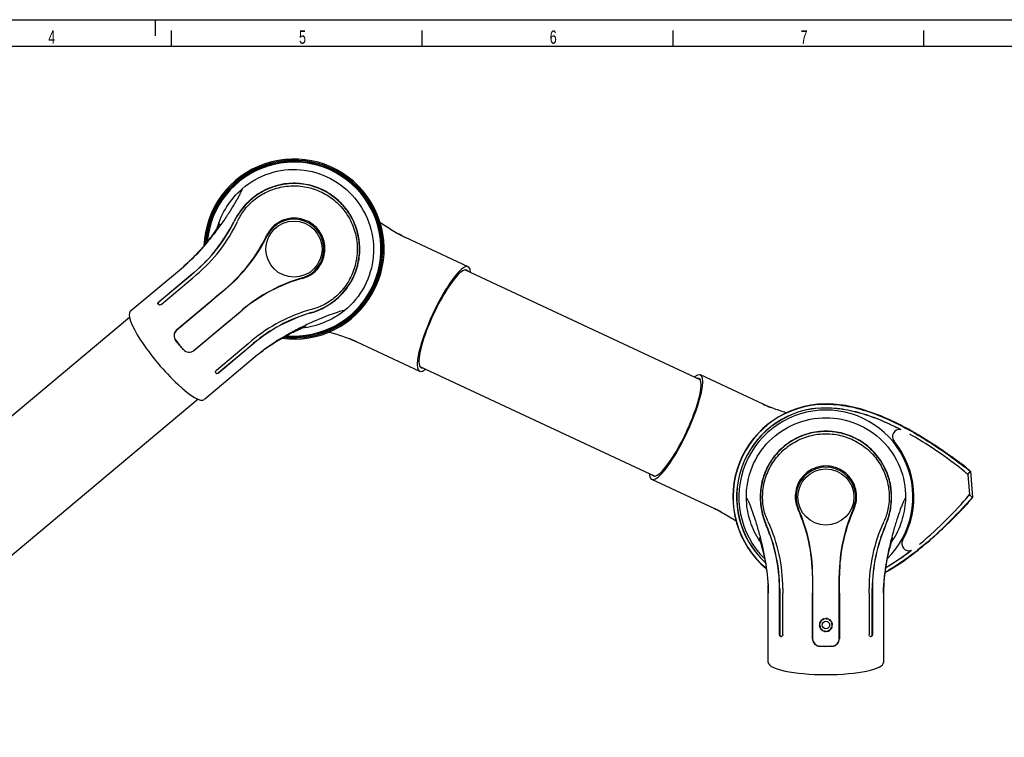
# Model space of a CAD drawing. Extents: x 0 to 594, y 0 to 420.
# Tile 7 of 14: x 185 to 369, y 285 to 420. Entities that reach past the tile are written whole.
import ezdxf

# ---------------------------------------------------------------- set-up
doc = ezdxf.new("R2010")
doc.units = 0
doc.header["$LTSCALE"] = 32.67
for name, color, linetype in [('100001_DXF_CONTINUOUS_LINE', 7, 'CONTINUOUS'), ('100002_DXF_CONTINUOUS_LINE', 7, 'CONTINUOUS'), ('100003_DXF_CONTINUOUS_LINE', 7, 'CONTINUOUS'), ('100279_DXF_CONTINUOUS_LINE', 7, 'CONTINUOUS'), ('100291_DXF_CONTINUOUS_LINE', 7, 'CONTINUOUS'), ('100337_DXF_CONTINUOUS_LINE', 7, 'CONTINUOUS'), ('105-5810_DXF_CONTINUOUS_LI', 7, 'CONTINUOUS'), ('112006_DXF_FORMAT', 7, 'CONTINUOUS')]:
    doc.layers.add(name, color=color, linetype=linetype)
doc.styles.get("Standard").update_dxf_attribs({"font": 'txt', "width": 0.7})

msp = doc.modelspace()

# ---------------------------------------------------------------- linework, layer by layer
at = {"layer": '100001_DXF_CONTINUOUS_LINE', "color": 7, "linetype": 'CONTINUOUS'}
for p, q in [((255.97, 379.59), (255.64, 379.76)), ((256.83, 379.17), (256.66, 379.25)), ((268.61, 373.68), (256.83, 379.17)), ((216.53, 374.88), (216.26, 374.61)), ((205.26, 365.34), (215.22, 373.69)), ((210.63, 367.11), (216.57, 372.09)), ((216.59, 372.06), (210.65, 367.08)), ((211.03, 366.62), (216.97, 371.61)), ((216.57, 372.09), (217.21, 372.63)), ((217.24, 372.6), (216.59, 372.06)), ((217.55, 372.09), (216.97, 371.61)), ((217.62, 372.16), (217.55, 372.09)), ((223.05, 369.43), (213.99, 361.83)), ((213.97, 361.85), (220.54, 367.36)), ((210.48, 366.66), (210.56, 366.57)), ((217.2, 358), (226.27, 365.6)), ((223.79, 363.48), (217.22, 357.97)), ((213.79, 359.88), (214.5, 358.99)), ((246.07, 360.29), (246.43, 360.15)), ((214.5, 358.99), (214.49, 358.98)), ((214.5, 358.99), (215.25, 358.14)), ((227.35, 359.23), (221.42, 354.25)), ((221.8, 353.8), (227.73, 358.78)), ((227.76, 358.75), (221.82, 353.77)), ((227.35, 359.23), (227.43, 359.29)), ((227.43, 359.29), (228.01, 359.78)), ((227.73, 358.78), (228.38, 359.32)), ((228.4, 359.29), (227.76, 358.75)), ((247.7, 359.59), (259.48, 354.1)), ((229.1, 357.15), (219.15, 348.79)), ((229.1, 357.15), (229.25, 357.27)), ((229.84, 357.74), (230.14, 357.97)), ((221.28, 353.79), (221.36, 353.7)), ((333.14, 315.76), (333.14, 303.93)), ((338.14, 303.93), (338.14, 315.76)), ((324.78, 314.27), (324.81, 313.89)), ((346.46, 313.45), (346.48, 313.83)), ((324.84, 299.5), (324.84, 312.5)), ((326.94, 312.5), (326.94, 313.35)), ((326.94, 304.75), (326.94, 312.5)), ((326.98, 313.35), (326.98, 312.5)), ((326.98, 312.5), (326.98, 304.75)), ((327.57, 313.36), (327.57, 312.5)), ((327.57, 304.75), (327.57, 312.5)), ((333.12, 303.93), (333.12, 312.5)), ((338.17, 312.5), (338.17, 303.93)), ((343.72, 312.5), (343.72, 313.36)), ((343.72, 312.5), (343.72, 304.75)), ((344.31, 312.5), (344.31, 313.35)), ((344.31, 304.75), (344.31, 312.5)), ((344.35, 313.35), (344.35, 312.5)), ((344.35, 312.5), (344.35, 304.75)), ((346.44, 312.5), (346.45, 312.69)), ((346.44, 312.5), (346.44, 299.5)), ((327.18, 304.35), (327.31, 304.35)), ((343.98, 304.35), (344.11, 304.35)), ((334.51, 302.53), (335.64, 302.5)), ((335.64, 302.5), (336.78, 302.53)), ((335.64, 302.5), (335.64, 302.48))]:
    msp.add_line(p, q, dxfattribs=at)
for points in [[(222.01, 381.68), (222.02, 381.69), (222.02, 381.69), (222.01, 381.67), (221.99, 381.63), (221.96, 381.59), (221.92, 381.52), (221.88, 381.45), (221.83, 381.36), (221.76, 381.26), (221.69, 381.15), (221.61, 381.03), (221.53, 380.89), (221.43, 380.75), (221.33, 380.59), (221.22, 380.43), (221.1, 380.26), (220.98, 380.09), (220.85, 379.91), (220.71, 379.72), (220.57, 379.52), (220.42, 379.31), (220.26, 379.1), (220.09, 378.89), (219.92, 378.67), (219.74, 378.44), (219.56, 378.21), (219.36, 377.97), (219.17, 377.73), (218.96, 377.48), (218.75, 377.23), (218.53, 376.98), (218.31, 376.73), (218.07, 376.47), (217.83, 376.2), (217.59, 375.94), (217.33, 375.67), (217.07, 375.41), (216.8, 375.14), (216.53, 374.88)], [(255.64, 379.76), (255.31, 379.94), (254.98, 380.12), (254.66, 380.31), (254.33, 380.5), (254.02, 380.69), (253.7, 380.89), (253.4, 381.08), (253.1, 381.28), (252.81, 381.47), (252.53, 381.66), (252.25, 381.85), (252.09, 381.97)], [(256.66, 379.25), (256.31, 379.42), (255.97, 379.59)], [(216.26, 374.61), (215.97, 374.35), (215.68, 374.09)], [(215.68, 374.09), (215.38, 373.83), (215.22, 373.69)], [(230.14, 357.97), (230.44, 358.2), (230.75, 358.42), (231.06, 358.63), (231.36, 358.84), (231.67, 359.05), (231.98, 359.25), (232.29, 359.45), (232.59, 359.64), (232.89, 359.82), (233.18, 359.99), (233.47, 360.16), (233.76, 360.33), (234.04, 360.49), (234.32, 360.64), (234.59, 360.79), (234.85, 360.93), (235.11, 361.07), (235.36, 361.2), (235.6, 361.32), (235.83, 361.43), (236.06, 361.54), (236.27, 361.65), (236.48, 361.74), (236.68, 361.84), (236.87, 361.92), (237.05, 362), (237.21, 362.08), (237.37, 362.14), (237.52, 362.2), (237.65, 362.26), (237.77, 362.31), (237.87, 362.35), (237.96, 362.38), (238.03, 362.41), (238.09, 362.43), (238.13, 362.44), (238.15, 362.45)], [(242.51, 361.43), (242.69, 361.38), (243, 361.3), (243.32, 361.21), (243.65, 361.11), (243.98, 361.01), (244.32, 360.9), (244.66, 360.79), (245.01, 360.67), (245.36, 360.55), (245.72, 360.42), (246.07, 360.29)], [(246.43, 360.15), (246.78, 360), (247.15, 359.84)], [(247.15, 359.84), (247.51, 359.68), (247.7, 359.59)], [(229.25, 357.27), (229.55, 357.51), (229.84, 357.74)], [(323.09, 322.84), (323.09, 322.85), (323.09, 322.85), (323.1, 322.83), (323.11, 322.79), (323.13, 322.74), (323.15, 322.67), (323.18, 322.59), (323.22, 322.49), (323.25, 322.38), (323.29, 322.25), (323.34, 322.11), (323.38, 321.96), (323.43, 321.79), (323.48, 321.62), (323.54, 321.43), (323.59, 321.23), (323.65, 321.02), (323.7, 320.81), (323.76, 320.58), (323.82, 320.34), (323.88, 320.1), (323.94, 319.84), (324, 319.57), (324.06, 319.3), (324.12, 319.02), (324.18, 318.72), (324.23, 318.42), (324.29, 318.12), (324.35, 317.8), (324.4, 317.48), (324.45, 317.15), (324.51, 316.82), (324.55, 316.47), (324.6, 316.12), (324.64, 315.76), (324.69, 315.39), (324.72, 315.02), (324.75, 314.65), (324.78, 314.27)], [(346.48, 313.83), (346.5, 314.2), (346.53, 314.58), (346.56, 314.95), (346.6, 315.33), (346.64, 315.69), (346.68, 316.06), (346.73, 316.42), (346.78, 316.77), (346.83, 317.12), (346.88, 317.45), (346.94, 317.79), (347, 318.11), (347.06, 318.43), (347.12, 318.74), (347.18, 319.04), (347.24, 319.34), (347.3, 319.62), (347.36, 319.9), (347.43, 320.16), (347.49, 320.41), (347.55, 320.66), (347.61, 320.89), (347.66, 321.11), (347.72, 321.32), (347.78, 321.52), (347.83, 321.71), (347.88, 321.88), (347.93, 322.05), (347.98, 322.2), (348.02, 322.34), (348.06, 322.46), (348.1, 322.56), (348.13, 322.65), (348.15, 322.73), (348.17, 322.78), (348.19, 322.82), (348.19, 322.84)], [(324.81, 313.89), (324.82, 313.5), (324.84, 313.11)], [(324.84, 313.11), (324.84, 312.71), (324.84, 312.5)], [(346.45, 312.69), (346.45, 313.07), (346.46, 313.45)]]:
    msp.add_lwpolyline(points, dxfattribs=at)
for centre in [(235.95, 376.99), (335.64, 330.5)]:
    msp.add_circle(centre, 5.26, dxfattribs=at)
for centre, radius, start, end in [((235.95, 376.99), 16.31, 264.9372, 175.0632), ((198.37, 395.09), 29.32, 309.9922, 333.7358), ((198.35, 395.12), 29.38, 309.9891, 333.6706), ((198.52, 394.91), 29.72, 310.0148, 334.6538), ((197.58, 395.36), 30.75, 334.6483, 334.9195), ((235.95, 376.99), 5.6, 286.2484, 153.7516), ((203.69, 392.47), 30.06, 310.0486, 334.492), ((203.12, 393.18), 31, 310, 333.7516), ((269.43, 405.83), 29.49, 241.899, 242.3264), ((268.98, 404.97), 28.52, 242.3265, 242.7353), ((268.28, 403.6), 26.98, 242.7299, 243.7204), ((267.74, 402.51), 25.76, 243.7266, 243.9044), ((267.2, 401.41), 24.54, 243.8969, 244.9923), ((196.07, 396.27), 29.61, 312.7285, 313.1469), ((199.48, 392.45), 24.48, 310.0069, 311.046), ((198.66, 393.4), 25.74, 311.0396, 311.3072), ((197.79, 394.38), 27.05, 311.3133, 312.3065), ((196.74, 395.54), 28.62, 312.3012, 312.7285), ((246.19, 341.85), 31, 106.2484, 130), ((245.59, 342.53), 30.06, 105.508, 129.9514), ((247.1, 337.01), 29.72, 105.3659, 129.9851), ((247.38, 336.03), 30.74, 105.0805, 105.3709), ((247.27, 336.82), 29.38, 106.3294, 130.0109), ((247.25, 336.84), 29.32, 106.2643, 130.0077), ((214.89, 360.75), 1.4, 130, 218.5), ((235.34, 332.7), 29.61, 67.7285, 68.1469), ((235.71, 333.61), 28.62, 67.3012, 67.7285), ((236.32, 335.05), 27.05, 66.3133, 67.3065), ((216.3, 359.07), 1.4, 221.5, 310), ((247.94, 334.46), 29.49, 126.899, 127.3264), ((236.84, 336.26), 25.74, 66.0396, 66.3072), ((237.36, 337.4), 24.48, 65.0069, 66.046), ((244.87, 338.35), 24.54, 128.8969, 129.9923), ((245.65, 337.4), 25.76, 128.7266, 128.9044), ((246.4, 336.45), 26.98, 127.7299, 128.7204), ((247.35, 335.23), 28.52, 127.3265, 127.7353), ((335.64, 330.5), 16.31, 314.9372, 225.0632), ((335.64, 330.5), 5.6, 336.2484, 203.7516), ((303.05, 315.74), 30.06, 0.0486, 24.492), ((302.14, 315.76), 31, 0, 23.7516), ((369.14, 315.76), 31, 156.2484, 180), ((368.24, 315.74), 30.06, 155.508, 179.9514), ((297.62, 313.35), 29.32, 359.9922, 23.7358), ((297.59, 313.35), 29.38, 359.9891, 23.6706), ((296.91, 312.92), 30.75, 24.6483, 24.9195), ((297.85, 313.35), 29.72, 0.0148, 24.6538), ((373.44, 313.35), 29.72, 155.3659, 179.9851), ((373.7, 313.35), 29.38, 156.3294, 180.0109), ((373.67, 313.35), 29.32, 156.2643, 180.0077), ((374.37, 312.92), 30.74, 155.0805, 155.3709), ((335.89, 330.49), 15.12, 210.8878, 214.0165), ((335.4, 330.49), 15.11, 325.986, 329.1046), ((295.24, 312.34), 29.61, 2.7285, 3.1469), ((296.23, 312.39), 28.62, 2.3012, 2.7285), ((375.93, 312.35), 29.49, 176.899, 177.3264), ((374.96, 312.39), 28.52, 177.3265, 177.7353), ((297.79, 312.45), 27.05, 1.3133, 2.3065), ((299.11, 312.48), 25.74, 1.0396, 1.3072), ((300.36, 312.5), 24.48, 0.0069, 1.046), ((370.98, 312.5), 24.54, 178.8969, 179.9923), ((373.42, 312.45), 26.98, 177.7299, 178.7204), ((372.21, 312.48), 25.76, 178.7266, 178.9044), ((334.54, 303.93), 1.4, 180, 268.5), ((336.74, 303.93), 1.4, 271.5, 360)]:
    msp.add_arc(centre, radius, start, end, dxfattribs=at)
for centre, major_axis, ratio, start_param, end_param in [((264.05, 363.89), (4.56, 9.79), 0.212557, 5.89666, 9.811304), ((264.05, 363.89), (4.27, 9.15), 0.212557, -0.138032, 3.279624), ((212.2, 357.06), (-6.94, 8.27), 0.212557, 0, 3.141593), ((214.27, 358.8), (-6.73, 8.46), 0.026177, -1.57011, -1.464615), ((214.27, 358.8), (-7.16, 8.09), 0.026177, -1.676978, -1.571482), ((335.64, 302.2), (10.8, -0.28), 0.026177, 1.571482, 1.676978), ((335.64, 302.2), (10.8, 0.28), 0.026177, 1.464615, 1.57011), ((335.64, 299.5), (10.8, 0), 0.212557, 3.141593, 6.283185)]:
    msp.add_ellipse(centre, major_axis=major_axis, ratio=ratio, start_param=start_param, end_param=end_param, dxfattribs=at)
for points, knots in [([(226.24, 388.31), (227.71, 389.59), (231.22, 391.57), (237.19, 392.26), (242.95, 390.57), (246.09, 388.05), (247.34, 386.55)], [0, 0, 0, 0, 0.249905, 0.499822, 0.749862, 1, 1, 1, 1]), ([(226.24, 388.31), (226.21, 388.18), (226.09, 387.89), (225.87, 387.4), (225.56, 386.8), (225.01, 385.81), (224.15, 384.4), (222.93, 382.54), (221.49, 380.54), (219.36, 377.82), (217.59, 375.86), (216.31, 374.67)], [0, 0, 0, 0, 0.022906, 0.054965, 0.095065, 0.142298, 0.255206, 0.388042, 0.535018, 0.690126, 1, 1, 1, 1]), ([(221.57, 380.96), (221.97, 382.37), (223.2, 385.08), (225.14, 387.34), (226.24, 388.31)], [0, 0, 0, 0, 0.49997, 1, 1, 1, 1]), ([(245.4, 384.92), (244.7, 385.75), (243.09, 387.23), (240.18, 388.73), (237.01, 389.42), (233.78, 389.27), (230.71, 388.3), (228.07, 386.62), (226.04, 384.49), (225.05, 382.9), (224.66, 382.12)], [0, 0, 0, 0, 0.130979, 0.261367, 0.390812, 0.519455, 0.647776, 0.774835, 0.894749, 1, 1, 1, 1]), ([(245.36, 384.89), (244.81, 385.54), (243.56, 386.75), (240.81, 388.46), (237.39, 389.41), (233.88, 389.22), (231.17, 388.4), (228.96, 387.17), (226.62, 385.19), (225.32, 383.35), (224.69, 382.08)], [0, 0, 0, 0, 0.104176, 0.208278, 0.390929, 0.524153, 0.630116, 0.731818, 0.82843, 1, 1, 1, 1]), ([(225.43, 382.33), (225.78, 383.07), (226.71, 384.58), (228.68, 386.53), (231.23, 388.01), (234.13, 388.84), (237.17, 388.91), (240.14, 388.22), (242.86, 386.79), (244.38, 385.39), (245.03, 384.61)], [0, 0, 0, 0, 0.105681, 0.225594, 0.352503, 0.480628, 0.609153, 0.73855, 0.868957, 1, 1, 1, 1]), ([(247.34, 386.55), (248.6, 385.05), (250.54, 381.53), (251.2, 375.56), (249.49, 369.8), (246.93, 366.69), (245.41, 365.46)], [0, 0, 0, 0, 0.250138, 0.500178, 0.750095, 1, 1, 1, 1]), ([(239.01, 365.02), (239.97, 365.3), (241.96, 366.13), (244.82, 368.23), (247.13, 371.38), (248.25, 375.02), (248.28, 378.24), (247.7, 380.83), (246.75, 383.01), (245.86, 384.29), (245.36, 384.89)], [0, 0, 0, 0, 0.121144, 0.259538, 0.425805, 0.585518, 0.713046, 0.812239, 0.905693, 1, 1, 1, 1]), ([(239.04, 364.98), (239.88, 365.23), (241.62, 365.93), (244.06, 367.56), (246.18, 369.87), (247.67, 372.72), (248.37, 375.87), (248.24, 379.12), (247.27, 382.24), (246.1, 384.09), (245.4, 384.92)], [0, 0, 0, 0, 0.105253, 0.225164, 0.352224, 0.480567, 0.609241, 0.738653, 0.869023, 1, 1, 1, 1]), ([(245.03, 384.61), (245.69, 383.83), (246.8, 382.09), (247.74, 379.17), (247.9, 376.12), (247.3, 373.14), (245.98, 370.43), (244.08, 368.18), (241.82, 366.57), (240.17, 365.92), (239.38, 365.71)], [0, 0, 0, 0, 0.131034, 0.261419, 0.390774, 0.519316, 0.647485, 0.774398, 0.894303, 1, 1, 1, 1]), ([(240.4, 380.73), (240.08, 381.11), (239.33, 381.8), (237.99, 382.49), (236.54, 382.82), (234.62, 382.76), (232.4, 381.81), (231.2, 380.33), (230.82, 379.52)], [0, 0, 0, 0, 0.132327, 0.263464, 0.392697, 0.519675, 0.764468, 1, 1, 1, 1]), ([(237.55, 371.5), (238.41, 371.74), (240.08, 372.66), (241.4, 374.68), (241.79, 376.56), (241.73, 378.05), (241.27, 379.48), (240.73, 380.34), (240.4, 380.73)], [0, 0, 0, 0, 0.235536, 0.480329, 0.607306, 0.736538, 0.867674, 1, 1, 1, 1]), ([(210.48, 366.66), (210.46, 366.69), (210.43, 366.76), (210.45, 366.88), (210.52, 367), (210.59, 367.07), (210.63, 367.11)], [0, 0, 0, 0, 0.194285, 0.423723, 0.697672, 1, 1, 1, 1]), ([(210.65, 367.08), (210.62, 367.05), (210.52, 366.95), (210.45, 366.8), (210.47, 366.7)], [0, 0, 0, 0, 0.290534, 1, 1, 1, 1]), ([(211.03, 366.62), (210.96, 366.56), (210.8, 366.47), (210.61, 366.51), (210.56, 366.57)], [0, 0, 0, 0, 0.574677, 1, 1, 1, 1]), ([(245.41, 365.46), (245.28, 365.45), (244.97, 365.39), (244.45, 365.25), (243.81, 365.05), (242.73, 364.68), (241.19, 364.08), (239.15, 363.2), (236.92, 362.13), (233.87, 360.5), (231.63, 359.09), (230.23, 358.04)], [0, 0, 0, 0, 0.022907, 0.054974, 0.095087, 0.142338, 0.255288, 0.388164, 0.535167, 0.690272, 1, 1, 1, 1]), ([(245.41, 365.46), (244.27, 364.54), (241.7, 363.03), (238.82, 362.29), (237.36, 362.14)], [0, 0, 0, 0, 0.500028, 1, 1, 1, 1]), ([(213.97, 361.85), (213.83, 361.73), (213.59, 361.44), (213.43, 360.9), (213.49, 360.34), (213.66, 360.01), (213.78, 359.87)], [0, 0, 0, 0, 0.251359, 0.501279, 0.750312, 1, 1, 1, 1]), ([(215.24, 358.13), (215.36, 357.99), (215.65, 357.76), (216.19, 357.61), (216.75, 357.67), (217.08, 357.86), (217.22, 357.97)], [0, 0, 0, 0, 0.249689, 0.498721, 0.748641, 1, 1, 1, 1]), ([(221.28, 353.79), (221.23, 353.85), (221.23, 354.05), (221.34, 354.19), (221.42, 354.25)], [0, 0, 0, 0, 0.425323, 1, 1, 1, 1]), ([(221.82, 353.77), (221.78, 353.74), (221.7, 353.68), (221.57, 353.64), (221.45, 353.63), (221.38, 353.67), (221.36, 353.7)], [0, 0, 0, 0, 0.302328, 0.576277, 0.805715, 1, 1, 1, 1]), ([(221.42, 353.68), (221.45, 353.67), (221.58, 353.66), (221.71, 353.73), (221.8, 353.8)], [0, 0, 0, 0, 0.214434, 1, 1, 1, 1]), ([(320.74, 330.34), (320.7, 332.29), (321.43, 336.25), (324.75, 341.26), (329.74, 344.6), (333.69, 345.37), (335.64, 345.37)], [0, 0, 0, 0, 0.249905, 0.499822, 0.749862, 1, 1, 1, 1]), ([(335.64, 345.37), (337.6, 345.37), (341.55, 344.6), (346.54, 341.26), (349.85, 336.25), (350.59, 332.29), (350.55, 330.34)], [0, 0, 0, 0, 0.250138, 0.500178, 0.750095, 1, 1, 1, 1]), ([(335.64, 342.84), (334.56, 342.84), (332.39, 342.55), (329.37, 341.29), (326.8, 339.3), (324.84, 336.73), (323.61, 333.76), (323.2, 330.65), (323.53, 327.73), (324.11, 325.95), (324.46, 325.15)], [0, 0, 0, 0, 0.130979, 0.261367, 0.390812, 0.519455, 0.647776, 0.774835, 0.894749, 1, 1, 1, 1]), ([(335.64, 342.79), (334.79, 342.79), (333.06, 342.61), (329.98, 341.6), (327.06, 339.59), (324.94, 336.78), (323.83, 334.17), (323.35, 331.69), (323.36, 328.63), (323.94, 326.44), (324.5, 325.15)], [0, 0, 0, 0, 0.104176, 0.208278, 0.390929, 0.524153, 0.630116, 0.731818, 0.82843, 1, 1, 1, 1]), ([(324.8, 325.88), (324.45, 326.62), (323.89, 328.3), (323.67, 331.06), (324.17, 333.97), (325.4, 336.72), (327.29, 339.1), (329.74, 340.93), (332.58, 342.09), (334.62, 342.36), (335.64, 342.36)], [0, 0, 0, 0, 0.105681, 0.225594, 0.352503, 0.480628, 0.609153, 0.73855, 0.868957, 1, 1, 1, 1]), ([(346.83, 325.15), (347.18, 325.95), (347.76, 327.73), (348.08, 330.65), (347.67, 333.76), (346.45, 336.73), (344.49, 339.3), (341.91, 341.29), (338.9, 342.55), (336.73, 342.84), (335.64, 342.84)], [0, 0, 0, 0, 0.105253, 0.225164, 0.352224, 0.480567, 0.609241, 0.738653, 0.869023, 1, 1, 1, 1]), ([(346.78, 325.15), (347.19, 326.06), (347.83, 328.13), (348.06, 331.67), (347.13, 335.46), (345.07, 338.66), (342.62, 340.75), (340.26, 341.97), (337.97, 342.64), (336.42, 342.79), (335.64, 342.79)], [0, 0, 0, 0, 0.121144, 0.259538, 0.425805, 0.585518, 0.713046, 0.812239, 0.905693, 1, 1, 1, 1]), ([(335.64, 342.36), (336.66, 342.36), (338.71, 342.09), (341.55, 340.93), (344, 339.1), (345.89, 336.72), (347.12, 333.97), (347.62, 331.07), (347.4, 328.3), (346.84, 326.62), (346.49, 325.88)], [0, 0, 0, 0, 0.131034, 0.261419, 0.390774, 0.519316, 0.647485, 0.774398, 0.894303, 1, 1, 1, 1]), ([(335.64, 336.32), (335.14, 336.32), (334.13, 336.18), (332.74, 335.6), (331.56, 334.7), (330.37, 333.19), (329.67, 330.88), (330.04, 329.01), (330.41, 328.2)], [0, 0, 0, 0, 0.132327, 0.263464, 0.392697, 0.519675, 0.764468, 1, 1, 1, 1]), ([(340.88, 328.2), (341.25, 329.01), (341.62, 330.88), (340.92, 333.19), (339.73, 334.7), (338.55, 335.6), (337.15, 336.18), (336.15, 336.32), (335.64, 336.32)], [0, 0, 0, 0, 0.235536, 0.480329, 0.607306, 0.736538, 0.867674, 1, 1, 1, 1]), ([(320.74, 330.34), (320.81, 330.23), (320.96, 329.96), (321.19, 329.47), (321.45, 328.85), (321.85, 327.79), (322.39, 326.22), (323.02, 324.09), (323.63, 321.71), (324.35, 318.33), (324.71, 315.71), (324.8, 313.96)], [0, 0, 0, 0, 0.022906, 0.054965, 0.095065, 0.142298, 0.255206, 0.388042, 0.535018, 0.690126, 1, 1, 1, 1]), ([(322.92, 322.73), (322.23, 323.87), (321.17, 326.35), (320.76, 329.01), (320.74, 330.34)], [0, 0, 0, 0, 0.499983, 1, 1, 1, 1]), ([(350.55, 330.34), (350.48, 330.23), (350.33, 329.96), (350.1, 329.47), (349.84, 328.84), (349.44, 327.79), (348.9, 326.21), (348.27, 324.08), (347.65, 321.7), (346.94, 318.31), (346.58, 315.69), (346.48, 313.94)], [0, 0, 0, 0, 0.022907, 0.054974, 0.095087, 0.142338, 0.255288, 0.388164, 0.535167, 0.690272, 1, 1, 1, 1]), ([(350.55, 330.34), (350.53, 329.01), (350.12, 326.34), (349.05, 323.87), (348.37, 322.73)], [0, 0, 0, 0, 0.500015, 1, 1, 1, 1]), ([(327.18, 304.35), (327.15, 304.35), (327.08, 304.38), (327, 304.47), (326.95, 304.6), (326.94, 304.7), (326.94, 304.75)], [0, 0, 0, 0, 0.194285, 0.423723, 0.697672, 1, 1, 1, 1]), ([(326.98, 304.75), (326.98, 304.66), (327, 304.5), (327.13, 304.37), (327.2, 304.35)], [0, 0, 0, 0, 0.570995, 1, 1, 1, 1]), ([(327.57, 304.75), (327.57, 304.65), (327.54, 304.48), (327.38, 304.35), (327.31, 304.35)], [0, 0, 0, 0, 0.574677, 1, 1, 1, 1]), ([(343.98, 304.35), (343.91, 304.35), (343.75, 304.48), (343.72, 304.65), (343.72, 304.75)], [0, 0, 0, 0, 0.425323, 1, 1, 1, 1]), ([(344.35, 304.75), (344.35, 304.7), (344.34, 304.6), (344.29, 304.47), (344.21, 304.38), (344.14, 304.35), (344.11, 304.35)], [0, 0, 0, 0, 0.302328, 0.576277, 0.805715, 1, 1, 1, 1]), ([(344.16, 304.39), (344.19, 304.4), (344.28, 304.5), (344.31, 304.65), (344.31, 304.75)], [0, 0, 0, 0, 0.214434, 1, 1, 1, 1]), ([(333.12, 303.93), (333.12, 303.75), (333.19, 303.38), (333.5, 302.91), (333.96, 302.59), (334.33, 302.51), (334.51, 302.51)], [0, 0, 0, 0, 0.251359, 0.501279, 0.750312, 1, 1, 1, 1]), ([(336.78, 302.51), (336.96, 302.51), (337.33, 302.59), (337.79, 302.91), (338.1, 303.38), (338.17, 303.75), (338.17, 303.93)], [0, 0, 0, 0, 0.249689, 0.498721, 0.748641, 1, 1, 1, 1])]:
    msp.add_open_spline(points, degree=3, knots=knots, dxfattribs=at)
for points in [[(223.03, 369.45), (222.2, 368.75), (221.37, 368.06), (220.54, 367.36)], [(210.47, 366.7), (210.48, 366.68), (210.48, 366.67), (210.49, 366.65)], [(223.79, 363.48), (224.62, 364.18), (225.45, 364.88), (226.29, 365.58)], [(221.33, 353.73), (221.35, 353.71), (221.39, 353.69), (221.42, 353.68)], [(333.11, 315.76), (333.11, 314.67), (333.12, 313.59), (333.12, 312.5)], [(338.17, 312.5), (338.17, 313.59), (338.17, 314.67), (338.18, 315.76)], [(344.06, 304.35), (344.1, 304.35), (344.13, 304.37), (344.16, 304.39)]]:
    msp.add_open_spline(points, degree=3, dxfattribs=at)
at = {"layer": '100002_DXF_CONTINUOUS_LINE', "color": 7, "linetype": 'CONTINUOUS'}
for p, q in [((323.9, 347.9), (312.11, 353.39)), ((325.52, 347.21), (325.17, 347.35)), ((302.98, 333.82), (314.77, 328.32)), ((314.77, 328.32), (314.94, 328.24)), ((315.62, 327.9), (315.96, 327.73))]:
    msp.add_line(p, q, dxfattribs=at)
for points in [[(324.45, 347.65), (324.08, 347.81), (323.9, 347.9)], [(325.17, 347.35), (324.81, 347.49), (324.45, 347.65)], [(328.24, 346.3), (327.95, 346.38), (327.61, 346.48), (327.28, 346.59), (326.93, 346.7), (326.58, 346.82), (326.23, 346.94), (325.88, 347.07), (325.52, 347.21)], [(314.94, 328.24), (315.28, 328.07), (315.62, 327.9)], [(315.96, 327.73), (316.29, 327.55), (316.61, 327.37), (316.94, 327.18), (317.26, 326.99), (317.58, 326.8), (317.89, 326.6), (318.2, 326.41), (318.49, 326.22), (318.79, 326.02), (318.79, 326.02)]]:
    msp.add_lwpolyline(points, dxfattribs=at)
for centre, radius, start, end in [((334.24, 370.09), 24.48, 245.0069, 246.046), ((334.75, 371.23), 25.74, 246.0396, 246.3072), ((335.28, 372.44), 27.05, 246.3133, 247.3065), ((335.88, 373.88), 28.62, 247.3012, 247.7285), ((336.26, 374.8), 29.61, 247.7285, 248.1469), ((304.39, 306.08), 24.54, 63.8969, 64.9923), ((303.86, 304.98), 25.76, 63.7266, 63.9044), ((303.32, 303.89), 26.98, 62.7299, 63.7204), ((302.62, 302.53), 28.52, 62.3265, 62.7353), ((302.16, 301.67), 29.49, 61.899, 62.3264)]:
    msp.add_arc(centre, radius, start, end, dxfattribs=at)
for major_axis, start_param, end_param in [((4.56, 9.79), 2.755067, 6.669711), ((4.27, 9.15), -3.279624, 0.138032)]:
    msp.add_ellipse((307.55, 343.6), major_axis=major_axis, ratio=0.212557, start_param=start_param, end_param=end_param, dxfattribs=at)
at = {"layer": '100003_DXF_CONTINUOUS_LINE', "color": 7, "linetype": 'CONTINUOUS'}
for p, q in [((205.11, 364.17), (129.55, 300.77)), ((217.97, 348.85), (142.41, 285.45))]:
    msp.add_line(p, q, dxfattribs=at)
at = {"layer": '100279_DXF_CONTINUOUS_LINE', "color": 7, "linetype": 'CONTINUOUS'}
for p, q in [((268, 373.08), (312.04, 352.54)), ((259.55, 354.95), (303.59, 334.42))]:
    msp.add_line(p, q, dxfattribs=at)
at = {"layer": '100291_DXF_CONTINUOUS_LINE', "color": 7, "linetype": 'CONTINUOUS'}
for p, q in [((361.13, 336.67), (361.14, 336.67)), ((362.24, 334.75), (362.71, 335.34)), ((362.24, 334.75), (362.57, 330.94)), ((362.71, 335.34), (363.13, 330.44)), ((362.57, 330.94), (363.14, 330.44)), ((361.82, 328.85), (361.82, 328.85))]:
    msp.add_line(p, q, dxfattribs=at)
for centre, radius, start, end in [((335.64, 330.5), 17.45, 95, 230.1196), ((335.64, 330.5), 17.4, 95, 229.9604), ((335.64, 330.5), 16.74, 95, 227.1804), ((335.64, 330.5), 16.72, 95, 227.1166), ((349.46, 341.82), 1.35, 80.2209, 219.3304), ((312.48, 274.58), 78.08, 59.893, 60.1109), ((312.48, 274.58), 78.08, 50.4113, 59.893), ((335.64, 330.5), 16.5, 330.6696, 39.3304), ((284.89, 245.22), 119.07, 49.1904, 50.1821), ((303.12, 381.56), 78.08, 310.107, 319.5887), ((270.85, 405.67), 119.07, 319.8179, 320.8096), ((351.21, 321.76), 1.35, 150.6696, 289.7791), ((303.12, 381.56), 78.08, 309.8891, 310.107)]:
    msp.add_arc(centre, radius, start, end, dxfattribs=at)
for points, knots in [([(351.6, 342.92), (350.26, 343.67), (347.53, 345.08), (343.24, 346.78), (338.75, 347.88), (335.65, 348.01), (334.12, 347.88)], [0, 0, 0, 0, 0.250177, 0.500298, 0.750272, 1, 1, 1, 1]), ([(334.13, 347.84), (335.65, 347.97), (338.75, 347.83), (343.23, 346.74), (347.51, 345.04), (350.24, 343.64), (351.58, 342.88)], [0, 0, 0, 0, 0.249727, 0.499702, 0.749823, 1, 1, 1, 1]), ([(334.19, 347.17), (335.53, 347.29), (338.25, 347.2), (342.23, 346.33), (346.05, 344.95), (348.49, 343.78), (349.69, 343.15)], [0, 0, 0, 0, 0.249786, 0.499773, 0.749861, 1, 1, 1, 1]), ([(334.19, 347.16), (335.53, 347.28), (338.24, 347.19), (342.2, 346.32), (346.01, 344.94), (348.45, 343.78), (349.64, 343.16)], [0, 0, 0, 0, 0.249786, 0.499774, 0.749861, 1, 1, 1, 1]), ([(351.58, 342.88), (353.34, 341.89), (356.76, 339.75), (360.03, 337.37), (361.62, 336.15)], [0, 0, 0, 0, 0.501507, 1, 1, 1, 1]), ([(361.13, 336.67), (361.12, 336.68), (361.09, 336.7), (361.03, 336.74), (360.96, 336.8), (360.83, 336.89), (360.65, 337.02), (360.41, 337.19), (360.17, 337.36), (359.84, 337.6), (359.4, 337.92), (358.85, 338.3), (358.28, 338.7), (357.68, 339.11), (356.85, 339.68), (355.76, 340.39), (354.42, 341.25), (353.03, 342.1), (352.08, 342.65), (351.6, 342.92)], [0, 0, 0, 0, 0.003269, 0.009561, 0.018182, 0.028399, 0.051767, 0.077165, 0.103401, 0.130302, 0.186194, 0.244863, 0.306154, 0.369756, 0.435306, 0.571156, 0.71187, 0.855396, 1, 1, 1, 1]), ([(361.62, 336.15), (361.69, 336.1), (361.84, 335.99), (362.04, 335.83), (362.22, 335.69), (362.38, 335.57), (362.5, 335.49), (362.58, 335.43), (362.62, 335.4), (362.65, 335.37), (362.68, 335.35), (362.7, 335.35), (362.71, 335.34), (362.71, 335.34)], [0, 0, 0, 0, 0.202678, 0.393346, 0.566045, 0.715376, 0.836676, 0.885593, 0.926166, 0.958071, 0.98108, 0.995028, 1, 1, 1, 1]), ([(362.24, 334.75), (362.24, 334.75), (362.23, 334.76), (362.22, 334.77), (362.2, 334.79), (362.16, 334.82), (362.12, 334.85), (362.05, 334.91), (361.94, 335.01), (361.78, 335.13), (361.6, 335.28), (361.4, 335.43), (361.26, 335.54), (361.19, 335.6)], [0, 0, 0, 0, 0.004972, 0.018919, 0.041925, 0.073824, 0.114389, 0.163296, 0.284579, 0.433897, 0.606591, 0.797279, 1, 1, 1, 1]), ([(361.69, 329.92), (361.75, 329.99), (361.87, 330.12), (362.04, 330.31), (362.19, 330.48), (362.32, 330.63), (362.41, 330.74), (362.48, 330.81), (362.51, 330.86), (362.54, 330.89), (362.56, 330.92), (362.56, 330.93), (362.57, 330.94), (362.57, 330.94)], [0, 0, 0, 0, 0.20272, 0.393404, 0.566099, 0.715418, 0.836702, 0.88561, 0.926175, 0.958075, 0.981081, 0.995028, 1, 1, 1, 1]), ([(363.14, 330.44), (363.13, 330.44), (363.13, 330.43), (363.11, 330.42), (363.09, 330.4), (363.06, 330.37), (363.02, 330.33), (362.96, 330.26), (362.86, 330.15), (362.72, 330.01), (362.56, 329.84), (362.39, 329.65), (362.27, 329.52), (362.21, 329.45)], [0, 0, 0, 0, 0.004972, 0.01892, 0.041929, 0.073834, 0.114407, 0.163324, 0.284624, 0.433955, 0.606653, 0.797322, 1, 1, 1, 1]), ([(362.21, 329.45), (360.85, 327.97), (358.05, 325.07), (355.05, 322.36), (353.49, 321.08)], [0, 0, 0, 0, 0.498493, 1, 1, 1, 1]), ([(353.51, 321.04), (353.94, 321.39), (354.78, 322.1), (356, 323.18), (357.18, 324.26), (358.12, 325.15), (358.84, 325.85), (359.36, 326.36), (359.85, 326.85), (360.32, 327.33), (360.7, 327.71), (360.99, 328.01), (361.2, 328.22), (361.4, 328.42), (361.55, 328.59), (361.67, 328.7), (361.73, 328.77), (361.78, 328.82), (361.81, 328.84), (361.82, 328.85)], [0, 0, 0, 0, 0.144603, 0.288128, 0.428842, 0.564691, 0.630241, 0.693843, 0.755133, 0.813802, 0.869694, 0.896595, 0.922832, 0.948229, 0.971597, 0.981815, 0.990437, 0.996729, 1, 1, 1, 1]), ([(353.49, 321.08), (351.9, 319.77), (349.68, 318.12), (347.32, 316.71), (346.72, 316.37)], [0, 0, 0, 0, 0.749899, 1, 1, 1, 1]), ([(346.72, 316.32), (347.32, 316.66), (349.69, 318.08), (351.91, 319.73), (353.51, 321.04)], [0, 0, 0, 0, 0.250102, 1, 1, 1, 1])]:
    msp.add_open_spline(points, degree=3, knots=knots, dxfattribs=at)
for points in [[(351.67, 320.48), (350.13, 319.3), (348.53, 318.19), (346.85, 317.21)], [(351.63, 320.47), (350.1, 319.29), (348.51, 318.2), (346.85, 317.23)]]:
    msp.add_open_spline(points, degree=3, dxfattribs=at)
at = {"layer": '100337_DXF_CONTINUOUS_LINE', "color": 7, "linetype": 'CONTINUOUS'}
for radius, start, end in [(16.89, 262.1356, 177.8722), (16.66, 263.1553, 176.8393), (16.46, 264.1338, 175.8617), (16.45, 264.2048, 175.7923)]:
    msp.add_arc((235.95, 376.99), radius, start, end, dxfattribs=at)
at = {"layer": '105-5810_DXF_CONTINUOUS_LI', "color": 7, "linetype": 'CONTINUOUS'}
msp.add_circle((335.64, 306.5), 0.7, dxfattribs=at)
for centre, radius, start, end in [((334.48, 306.38), 0.0799, 116.3272, 186.1918), ((335.64, 306.5), 1.25, 186.199, 195.801), ((335.64, 306.5), 1.2, 163.3855, 182.6145), ((335.64, 306.5), 1.25, 150.199, 159.801), ((334.55, 306.91), 0.0799, 159.8082, 229.6728), ((334.63, 307.08), 0.0799, 80.3272, 150.1918), ((335.64, 306.5), 1.2, 127.3855, 146.6145), ((334.99, 307.47), 0.0799, 123.8082, 193.6728), ((335.64, 306.5), 1.25, 114.199, 123.801), ((335.16, 307.57), 0.0799, 44.3272, 114.1918), ((335.64, 306.5), 1.2, 91.3855, 110.6145), ((335.69, 307.67), 0.0799, 87.8082, 157.6728), ((335.64, 306.5), 1.25, 78.199, 87.801), ((335.88, 307.65), 0.0799, 8.3272, 78.1918), ((335.64, 306.5), 1.2, 55.3855, 74.6145), ((336.37, 307.42), 0.0799, 51.8082, 121.6728), ((335.64, 306.5), 1.25, 42.199, 51.801), ((336.51, 307.29), 0.0799, 332.3272, 42.1918), ((335.64, 306.5), 1.2, 19.3855, 38.6145), ((336.77, 306.82), 0.0799, 15.8082, 85.6728), ((335.64, 306.5), 1.2, 343.3855, 2.6145), ((336.81, 306.63), 0.0799, 296.3272, 6.1918), ((335.64, 306.5), 1.25, 6.199, 15.801), ((334.52, 306.18), 0.0799, 195.8082, 265.6728), ((335.64, 306.5), 1.2, 199.3855, 218.6145), ((334.78, 305.72), 0.0799, 152.3272, 222.1918), ((335.64, 306.5), 1.25, 222.199, 231.801), ((334.92, 305.58), 0.0799, 231.8082, 301.6728), ((335.64, 306.5), 1.2, 235.3855, 254.6145), ((335.41, 305.36), 0.0799, 188.3272, 258.1918), ((335.64, 306.5), 1.25, 258.199, 267.801), ((335.6, 305.33), 0.0799, 267.8082, 337.6728), ((335.64, 306.5), 1.2, 271.3855, 290.6145), ((336.12, 305.43), 0.0799, 224.3272, 294.1918), ((335.64, 306.5), 1.25, 294.199, 303.801), ((336.3, 305.53), 0.0799, 303.8082, 13.6728), ((335.64, 306.5), 1.2, 307.3855, 326.6145), ((336.66, 305.92), 0.0799, 260.3272, 330.1918), ((335.64, 306.5), 1.25, 330.199, 339.801), ((336.74, 306.1), 0.0799, 339.8082, 49.6728)]:
    msp.add_arc(centre, radius, start, end, dxfattribs=at)
for points, knots in [([(334.45, 306.45), (334.45, 306.45), (334.47, 306.44), (334.48, 306.44), (334.5, 306.44)], [0, 0, 0, 0, 0.2074, 1, 1, 1, 1]), ([(334.54, 306.84), (334.54, 306.84), (334.52, 306.84), (334.51, 306.85), (334.49, 306.85)], [0, 0, 0, 0, 0.293322, 1, 1, 1, 1]), ([(334.5, 306.44), (334.5, 306.44), (334.5, 306.44), (334.5, 306.43), (334.5, 306.42), (334.5, 306.41), (334.51, 306.39), (334.51, 306.37), (334.52, 306.33), (334.53, 306.29), (334.54, 306.24), (334.55, 306.2), (334.55, 306.18), (334.55, 306.16), (334.56, 306.15), (334.56, 306.14), (334.56, 306.13), (334.55, 306.13)], [0, 0, 0, 0, 0.005191, 0.013987, 0.04418, 0.09088, 0.152708, 0.22755, 0.312562, 0.500056, 0.687457, 0.772603, 0.847674, 0.909655, 0.95637, 0.986437, 1, 1, 1, 1]), ([(334.61, 306.98), (334.61, 306.96), (334.59, 306.94), (334.58, 306.91), (334.57, 306.88), (334.56, 306.87), (334.55, 306.85), (334.55, 306.85), (334.55, 306.84), (334.54, 306.84)], [0, 0, 0, 0, 0.374898, 0.545139, 0.695279, 0.819275, 0.912726, 0.972866, 1, 1, 1, 1]), ([(334.68, 307.13), (334.68, 307.13), (334.68, 307.12), (334.68, 307.12), (334.67, 307.11), (334.67, 307.1), (334.66, 307.08), (334.65, 307.06), (334.63, 307.03), (334.62, 307), (334.61, 306.98)], [0, 0, 0, 0, 0.010379, 0.027971, 0.088356, 0.181755, 0.305388, 0.45503, 0.625039, 1, 1, 1, 1]), ([(334.64, 307.16), (334.64, 307.16), (334.66, 307.15), (334.67, 307.14), (334.68, 307.13)], [0, 0, 0, 0, 0.2074, 1, 1, 1, 1]), ([(334.95, 307.42), (334.95, 307.43), (334.94, 307.44), (334.93, 307.45), (334.92, 307.46)], [0, 0, 0, 0, 0.293322, 1, 1, 1, 1]), ([(335.23, 307.58), (335.23, 307.58), (335.23, 307.57), (335.22, 307.57), (335.22, 307.57), (335.21, 307.56), (335.19, 307.55), (335.17, 307.54), (335.14, 307.52), (335.09, 307.5), (335.05, 307.47), (335.02, 307.45), (335, 307.44), (334.98, 307.43), (334.97, 307.43), (334.96, 307.42), (334.96, 307.42), (334.95, 307.42)], [0, 0, 0, 0, 0.005191, 0.013987, 0.04418, 0.09088, 0.152708, 0.22755, 0.312562, 0.500056, 0.687457, 0.772603, 0.847674, 0.909655, 0.95637, 0.986437, 1, 1, 1, 1]), ([(335.22, 307.63), (335.22, 307.62), (335.22, 307.61), (335.23, 307.59), (335.23, 307.58)], [0, 0, 0, 0, 0.2074, 1, 1, 1, 1]), ([(335.63, 307.65), (335.63, 307.66), (335.62, 307.67), (335.62, 307.69), (335.62, 307.7)], [0, 0, 0, 0, 0.293322, 1, 1, 1, 1]), ([(335.94, 307.61), (335.94, 307.61), (335.94, 307.61), (335.93, 307.61), (335.92, 307.61), (335.91, 307.61), (335.89, 307.62), (335.87, 307.62), (335.83, 307.62), (335.78, 307.63), (335.74, 307.64), (335.7, 307.64), (335.68, 307.64), (335.66, 307.65), (335.64, 307.65), (335.63, 307.65), (335.63, 307.65), (335.63, 307.65)], [0, 0, 0, 0, 0.005191, 0.013987, 0.04418, 0.09088, 0.152708, 0.22755, 0.312562, 0.500056, 0.687457, 0.772603, 0.847674, 0.909655, 0.95637, 0.986437, 1, 1, 1, 1]), ([(335.96, 307.66), (335.96, 307.66), (335.95, 307.64), (335.94, 307.63), (335.94, 307.61)], [0, 0, 0, 0, 0.2074, 1, 1, 1, 1]), ([(336.31, 307.44), (336.31, 307.45), (336.32, 307.46), (336.32, 307.48), (336.33, 307.49)], [0, 0, 0, 0, 0.293322, 1, 1, 1, 1]), ([(336.54, 307.23), (336.54, 307.23), (336.53, 307.23), (336.53, 307.23), (336.52, 307.24), (336.51, 307.25), (336.5, 307.26), (336.48, 307.28), (336.46, 307.3), (336.42, 307.33), (336.38, 307.37), (336.36, 307.39), (336.34, 307.41), (336.33, 307.42), (336.32, 307.43), (336.31, 307.44), (336.31, 307.44), (336.31, 307.44)], [0, 0, 0, 0, 0.005191, 0.013987, 0.04418, 0.09088, 0.152708, 0.22755, 0.312562, 0.500056, 0.687457, 0.772603, 0.847674, 0.909655, 0.95637, 0.986437, 1, 1, 1, 1]), ([(336.58, 307.25), (336.58, 307.25), (336.56, 307.24), (336.55, 307.24), (336.54, 307.23)], [0, 0, 0, 0, 0.2074, 1, 1, 1, 1]), ([(336.73, 306.87), (336.74, 306.88), (336.75, 306.88), (336.77, 306.89), (336.78, 306.9)], [0, 0, 0, 0, 0.293322, 1, 1, 1, 1]), ([(336.79, 306.57), (336.79, 306.57), (336.79, 306.57), (336.79, 306.57), (336.79, 306.58), (336.78, 306.59), (336.78, 306.61), (336.78, 306.64), (336.77, 306.67), (336.76, 306.72), (336.75, 306.77), (336.74, 306.8), (336.74, 306.83), (336.74, 306.84), (336.73, 306.86), (336.73, 306.87), (336.73, 306.87), (336.73, 306.87)], [0, 0, 0, 0, 0.005191, 0.013987, 0.04418, 0.09088, 0.152708, 0.22755, 0.312562, 0.500056, 0.687457, 0.772603, 0.847674, 0.909655, 0.95637, 0.986437, 1, 1, 1, 1]), ([(336.84, 306.56), (336.84, 306.56), (336.82, 306.56), (336.81, 306.56), (336.79, 306.57)], [0, 0, 0, 0, 0.2074, 1, 1, 1, 1]), ([(334.55, 306.13), (334.55, 306.13), (334.54, 306.12), (334.52, 306.11), (334.51, 306.1)], [0, 0, 0, 0, 0.293322, 1, 1, 1, 1]), ([(334.71, 305.75), (334.71, 305.75), (334.73, 305.76), (334.74, 305.77), (334.75, 305.77)], [0, 0, 0, 0, 0.2074, 1, 1, 1, 1]), ([(334.75, 305.77), (334.75, 305.78), (334.75, 305.77), (334.76, 305.77), (334.77, 305.77), (334.78, 305.76), (334.79, 305.74), (334.81, 305.73), (334.83, 305.7), (334.87, 305.67), (334.9, 305.64), (334.93, 305.61), (334.95, 305.6), (334.96, 305.58), (334.97, 305.57), (334.98, 305.57), (334.98, 305.56), (334.98, 305.56)], [0, 0, 0, 0, 0.005191, 0.013987, 0.04418, 0.09088, 0.152708, 0.22755, 0.312562, 0.500056, 0.687457, 0.772603, 0.847674, 0.909655, 0.95637, 0.986437, 1, 1, 1, 1]), ([(334.98, 305.56), (334.98, 305.56), (334.97, 305.54), (334.97, 305.53), (334.96, 305.51)], [0, 0, 0, 0, 0.293322, 1, 1, 1, 1]), ([(335.33, 305.35), (335.33, 305.35), (335.34, 305.36), (335.34, 305.38), (335.35, 305.39)], [0, 0, 0, 0, 0.2074, 1, 1, 1, 1]), ([(335.35, 305.39), (335.35, 305.39), (335.35, 305.39), (335.36, 305.39), (335.37, 305.39), (335.38, 305.39), (335.4, 305.39), (335.42, 305.38), (335.46, 305.38), (335.51, 305.37), (335.55, 305.37), (335.59, 305.36), (335.61, 305.36), (335.63, 305.36), (335.65, 305.36), (335.66, 305.35), (335.66, 305.35), (335.66, 305.35)], [0, 0, 0, 0, 0.005191, 0.013987, 0.04418, 0.09088, 0.152708, 0.22755, 0.312562, 0.500056, 0.687457, 0.772603, 0.847674, 0.909655, 0.95637, 0.986437, 1, 1, 1, 1]), ([(335.66, 305.35), (335.66, 305.35), (335.67, 305.33), (335.67, 305.31), (335.67, 305.3)], [0, 0, 0, 0, 0.293322, 1, 1, 1, 1]), ([(336.06, 305.43), (336.06, 305.43), (336.06, 305.43), (336.06, 305.43), (336.07, 305.44), (336.08, 305.45), (336.1, 305.46), (336.12, 305.47), (336.15, 305.48), (336.2, 305.51), (336.24, 305.53), (336.27, 305.55), (336.29, 305.56), (336.31, 305.57), (336.32, 305.58), (336.33, 305.58), (336.33, 305.58), (336.33, 305.58)], [0, 0, 0, 0, 0.005191, 0.013987, 0.04418, 0.09088, 0.152708, 0.22755, 0.312562, 0.500056, 0.687457, 0.772603, 0.847674, 0.909655, 0.95637, 0.986437, 1, 1, 1, 1]), ([(336.07, 305.38), (336.07, 305.38), (336.07, 305.4), (336.06, 305.42), (336.06, 305.43)], [0, 0, 0, 0, 0.2074, 1, 1, 1, 1]), ([(336.33, 305.58), (336.34, 305.58), (336.35, 305.57), (336.36, 305.56), (336.37, 305.55)], [0, 0, 0, 0, 0.293322, 1, 1, 1, 1]), ([(336.61, 305.88), (336.61, 305.88), (336.61, 305.88), (336.61, 305.88), (336.61, 305.89), (336.62, 305.91), (336.63, 305.92), (336.64, 305.94), (336.65, 305.98), (336.67, 306), (336.68, 306.02)], [0, 0, 0, 0, 0.010379, 0.027971, 0.088356, 0.181755, 0.305388, 0.45503, 0.625039, 1, 1, 1, 1]), ([(336.65, 305.84), (336.64, 305.84), (336.63, 305.86), (336.62, 305.87), (336.61, 305.88)], [0, 0, 0, 0, 0.2074, 1, 1, 1, 1]), ([(336.68, 306.02), (336.68, 306.04), (336.7, 306.07), (336.71, 306.1), (336.72, 306.12), (336.73, 306.14), (336.73, 306.15), (336.74, 306.16), (336.74, 306.16), (336.74, 306.16)], [0, 0, 0, 0, 0.374898, 0.545139, 0.695279, 0.819275, 0.912726, 0.972866, 1, 1, 1, 1]), ([(336.74, 306.16), (336.75, 306.16), (336.77, 306.16), (336.78, 306.16), (336.79, 306.16)], [0, 0, 0, 0, 0.293322, 1, 1, 1, 1])]:
    msp.add_open_spline(points, degree=3, knots=knots, dxfattribs=at)
at = {"layer": '112006_DXF_FORMAT', "color": 7, "linetype": 'CONTINUOUS'}
for p, q in [((0, 420), (594, 420)), ((210, 417), (210, 420)), ((213, 415), (213, 418)), ((260, 415), (260, 418)), ((307, 415), (307, 418)), ((354, 415), (354, 418)), ((589, 415), (25, 415))]:
    msp.add_line(p, q, dxfattribs=at)

# ---------------------------------------------------------------- texts
at = {"layer": '112006_DXF_FORMAT', "color": 2, "linetype": 'CONTINUOUS', "char_height": 2.5, "attachment_point": 1}
for s, insert, width in [('4', (189.89, 417.98), 2.9464), ('5', (236.89, 417.98), 2.6786), ('6', (283.89, 417.98), 2.9464), ('7', (330.89, 417.98), 2.9464)]:
    msp.add_mtext(s, dxfattribs=dict(at, insert=insert, width=width))

doc.saveas('drawing.dxf')
